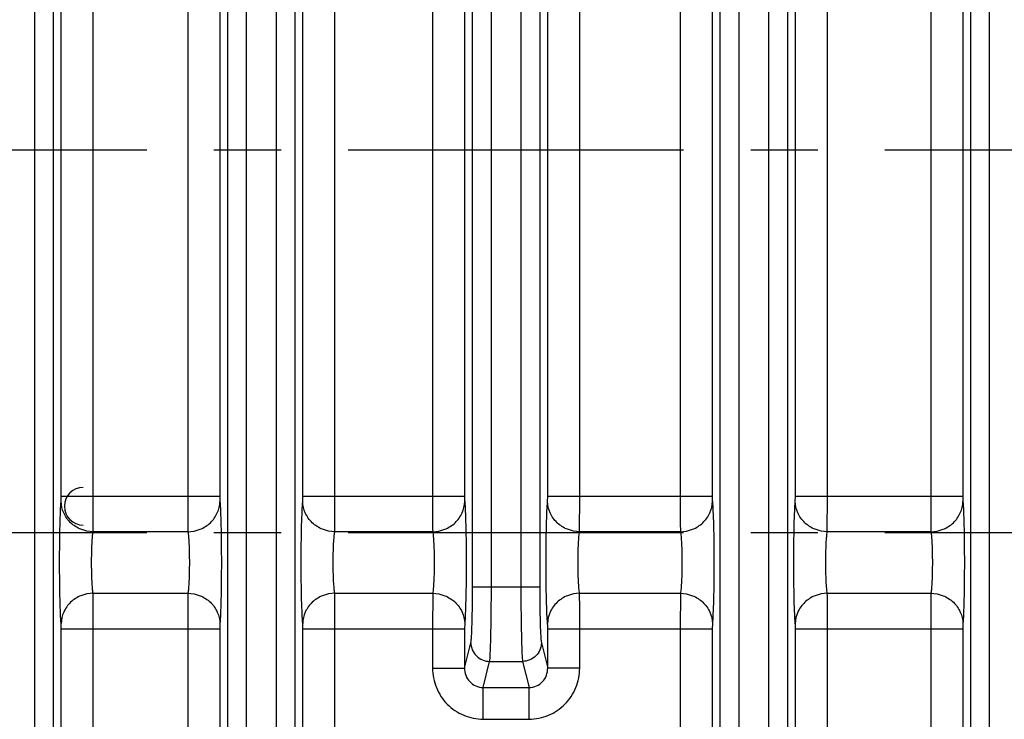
# Model space of a CAD drawing. Header units: inches. Extents: x 0 to 34, y 0 to 22.
# Tile 96 of 168: x 14.8 to 16.8, y 4 to 5.4. Entities that reach past the tile are written whole.
import ezdxf

# ---------------------------------------------------------------- set-up
doc = ezdxf.new("R2010")
doc.units = ezdxf.units.IN
doc.header["$LTSCALE"] = 1.87
doc.header["$MEASUREMENT"] = 0
doc.linetypes.add('CENTER', pattern=[0.6, 0.375, -0.075, 0.075, -0.075])
doc.layers.get('0').update_dxf_attribs({"linetype": 'CONTINUOUS'})
doc.layers.add('02___PRT_ALL_AXES', color=7, linetype='CONTINUOUS')
doc.layers.add('DIMENSIONS', color=7, linetype='CONTINUOUS')
doc.styles.get("Standard").update_dxf_attribs({"font": 'txt', "width": 0.8})
doc.dimstyles.new('DIMSTYLE_1', dxfattribs={"dimtxt": 0.125, "dimasz": 0.18, "dimexe": 0.125, "dimexo": 0.0625, "dimgap": 0.0625, "dimtad": 0, "dimtih": 1, "dimtoh": 1, "dimzin": 4, "dimdsep": 46, "dimtxsty": 'STANDARD', "dimblk": '_FILLED', "dimblk1": '_FILLED', "dimblk2": '_FILLED', "dimcen": 0.09, "dimadec": 0, "dimazin": 0, "dimtp": 0.001, "dimtm": 0.001, "dimtfac": 1, "dimtofl": 0, "dimtmove": 0, "dimatfit": 3, "dimldrblk": '_FILLED', "dimfxl": 1, "dimtolj": 1, "dimtzin": 4, "dimarcsym": 0})

# ---------------------------------------------------------------- blocks, each defined once
blk = doc.blocks.new('_FILLED')
at = {"color": 0, "linetype": 'BYBLOCK'}
blk.add_solid([(0, 0), (-1, 0.174), (-1, -0.174)], dxfattribs=at)
blk = doc.blocks.new('*D3')
at = {"layer": 'DIMENSIONS', "color": 2, "linetype": 'CONTINUOUS'}
for p, q in [((14.3501, 3.9959), (14.3501, 2.5392)), ((19.0746, 3.9959), (19.0746, 2.5392)), ((14.3501, 2.6642), (16.1373, 2.6642)), ((19.0746, 2.6642), (17.2873, 2.6642))]:
    blk.add_line(p, q, dxfattribs=at)
at = {"layer": 'DIMENSIONS', "color": 2, "linetype": 'CONTINUOUS', "xscale": 0.18, "yscale": 0.18, "zscale": 0.18, "rotation": 180}
blk.add_blockref('_FILLED', (14.3501, 2.6642), dxfattribs=at)
at = {"layer": 'DIMENSIONS', "color": 2, "linetype": 'CONTINUOUS', "xscale": 0.18, "yscale": 0.18, "zscale": 0.18}
blk.add_blockref('_FILLED', (19.0746, 2.6642), dxfattribs=at)
at = {"layer": 'DIMENSIONS', "color": 2, "linetype": 'CONTINUOUS', "insert": (16.7123, 2.7267), "char_height": 0.125, "width": 1.025, "attachment_point": 2, "line_spacing_factor": 0.9}
blk.add_mtext('4.72{\\Ftxt.shx;\\W1.000000;\\H0.125000; }[120]', dxfattribs=at)
blk = doc.blocks.new('*D5')
at = {"layer": 'DIMENSIONS', "color": 2, "linetype": 'CONTINUOUS'}
for p, q in [((11.4389, 4.9258), (11.4389, 1.0392)), ((24.3849, 3.4517), (24.3849, 1.0392)), ((11.4389, 1.1642), (17.1869, 1.1642)), ((24.3849, 1.1642), (18.6369, 1.1642))]:
    blk.add_line(p, q, dxfattribs=at)
at = {"layer": 'DIMENSIONS', "color": 2, "linetype": 'CONTINUOUS', "xscale": 0.18, "yscale": 0.18, "zscale": 0.18, "rotation": 180}
blk.add_blockref('_FILLED', (11.4389, 1.1642), dxfattribs=at)
at = {"layer": 'DIMENSIONS', "color": 2, "linetype": 'CONTINUOUS', "xscale": 0.18, "yscale": 0.18, "zscale": 0.18}
blk.add_blockref('_FILLED', (24.3849, 1.1642), dxfattribs=at)
at = {"layer": 'DIMENSIONS', "color": 2, "linetype": 'CONTINUOUS', "insert": (17.9119, 1.2267), "char_height": 0.125, "width": 1.325, "attachment_point": 2, "line_spacing_factor": 0.9}
blk.add_mtext('12.95{\\Ftxt.shx;\\W1.000000;\\H0.125000; }[328.8]', dxfattribs=at)

msp = doc.modelspace()

# ---------------------------------------------------------------- linework, layer by layer
at = {"color": 7, "linetype": 'CONTINUOUS'}
for p, q in [((14.8163, 6.6936), (14.8163, 3.6038)), ((14.8556, 6.6936), (14.8556, 3.6038)), ((15.2203, 3.6038), (15.2203, 6.6936)), ((15.2596, 3.6038), (15.2596, 6.6936)), ((15.3214, 6.6936), (15.3214, 3.6038)), ((15.3608, 6.6936), (15.3608, 3.6038)), ((16.25, 3.6038), (16.25, 6.6936)), ((16.2893, 3.6038), (16.2893, 6.6936)), ((16.3511, 6.6936), (16.3511, 3.6038)), ((16.3904, 6.6936), (16.3904, 3.6038)), ((16.7736, 3.6038), (16.7736, 6.6936)), ((16.813, 3.6038), (16.813, 6.6936)), ((15.7321, 4.2355), (15.7321, 6.062)), ((15.7715, 4.2355), (15.7715, 6.062)), ((15.8332, 6.062), (15.8332, 4.2355)), ((15.8726, 6.062), (15.8726, 4.2355)), ((14.8724, 4.4249), (14.8724, 5.8725)), ((14.9392, 4.4249), (14.9392, 5.8725)), ((15.1367, 5.8725), (15.1367, 4.4249)), ((15.2036, 5.8725), (15.2036, 4.4249)), ((15.3775, 4.4249), (15.3775, 5.8725)), ((15.4444, 4.4249), (15.4444, 5.8725)), ((15.6485, 5.8725), (15.6485, 4.4249)), ((15.7154, 5.8725), (15.7154, 4.4249)), ((15.8893, 4.4249), (15.8893, 5.8725)), ((15.9562, 4.4249), (15.9562, 5.8725)), ((16.1664, 5.8725), (16.1664, 4.4249)), ((16.2333, 5.8725), (16.2333, 4.4249)), ((16.4072, 4.4249), (16.4072, 5.8725)), ((16.474, 4.4249), (16.474, 5.8725)), ((16.69, 5.8725), (16.69, 4.4249)), ((16.7569, 5.8725), (16.7569, 4.4249)), ((14.8721, 4.4138), (14.8724, 4.4249)), ((14.8724, 4.4249), (15.2036, 4.4249)), ((14.939, 4.3506), (14.9392, 4.4249)), ((15.3772, 4.4138), (15.3775, 4.4249)), ((15.3775, 4.4249), (15.7154, 4.4249)), ((15.4441, 4.3506), (15.4444, 4.4249)), ((15.889, 4.4138), (15.8893, 4.4249)), ((15.8893, 4.4249), (16.2333, 4.4249)), ((15.9559, 4.3506), (15.9562, 4.4249)), ((16.4069, 4.4138), (16.4072, 4.4249)), ((16.4072, 4.4249), (16.7569, 4.4249)), ((16.4738, 4.3506), (16.474, 4.4249)), ((15.137, 4.3506), (14.939, 4.3506)), ((15.6488, 4.3506), (15.4441, 4.3506)), ((16.1667, 4.3506), (15.9559, 4.3506)), ((16.6903, 4.3506), (16.4738, 4.3506)), ((14.939, 4.2219), (15.137, 4.2219)), ((15.137, 4.2219), (15.1367, 4.1475)), ((15.4441, 4.2219), (15.6488, 4.2219)), ((15.6488, 4.2219), (15.6485, 4.1475)), ((15.7321, 4.2355), (15.8726, 4.2355)), ((15.9559, 4.2219), (16.1667, 4.2219)), ((16.1667, 4.2219), (16.1664, 4.1475)), ((16.4738, 4.2219), (16.6903, 4.2219)), ((16.6903, 4.2219), (16.69, 4.1475)), ((15.2039, 4.1587), (15.2036, 4.1475)), ((15.7157, 4.1587), (15.7154, 4.1475)), ((16.2335, 4.1587), (16.2333, 4.1475)), ((16.7572, 4.1587), (16.7569, 4.1475)), ((14.8724, 3.4731), (14.8724, 4.1475)), ((14.8724, 4.1475), (15.2036, 4.1475)), ((14.9392, 3.4301), (14.9392, 4.1475)), ((15.1367, 4.1475), (15.1367, 3.4301)), ((15.2036, 4.1475), (15.2036, 3.4731)), ((15.3775, 3.4731), (15.3775, 4.1475)), ((15.3775, 4.1475), (15.7154, 4.1475)), ((15.4444, 3.4301), (15.4444, 4.1475)), ((15.6485, 4.1475), (15.6485, 4.0655)), ((15.7154, 4.1475), (15.7154, 4.0655)), ((15.8893, 4.0655), (15.8893, 4.1475)), ((15.8893, 4.1475), (16.2333, 4.1475)), ((15.9562, 4.0655), (15.9562, 4.1475)), ((16.1664, 4.1475), (16.1664, 3.4301)), ((16.2333, 4.1475), (16.2333, 3.4731)), ((16.4072, 3.4731), (16.4072, 4.1475)), ((16.4072, 4.1475), (16.7569, 4.1475)), ((16.474, 3.4301), (16.474, 4.1475)), ((16.69, 4.1475), (16.69, 3.4301)), ((16.7569, 4.1475), (16.7569, 3.4731)), ((15.7154, 4.0655), (15.7286, 4.1185)), ((15.8761, 4.1185), (15.8893, 4.0655)), ((15.7544, 4.025), (15.7679, 4.0795)), ((15.7679, 4.0795), (15.8368, 4.0795)), ((15.8368, 4.0795), (15.8503, 4.025)), ((15.6485, 4.0655), (15.7154, 4.0655)), ((15.9562, 4.0655), (15.8893, 4.0655)), ((15.7543, 3.9587), (15.7543, 4.025)), ((15.7544, 4.025), (15.8503, 4.025)), ((15.8503, 3.9587), (15.8503, 4.025)), ((15.7543, 3.9587), (15.8503, 3.9587))]:
    msp.add_line(p, q, dxfattribs=at)
msp.add_arc((14.9183, 4.4038), 0.0394, 90, 270, dxfattribs=at)
for points, knots in [([(14.8721, 4.1587), (14.8714, 4.1652), (14.8706, 4.1816), (14.8692, 4.2242), (14.8687, 4.2862), (14.8692, 4.3483), (14.8706, 4.3908), (14.8714, 4.4073), (14.8721, 4.4138)], [0, 0, 0, 0, 0.076843, 0.193551, 0.5, 0.806448, 0.923156, 1, 1, 1, 1]), ([(14.939, 4.3506), (14.9303, 4.3507), (14.913, 4.3541), (14.891, 4.3681), (14.8759, 4.3889), (14.8722, 4.4056), (14.8721, 4.4138)], [0, 0, 0, 0, 0.256111, 0.509215, 0.756946, 1, 1, 1, 1]), ([(15.1367, 4.4249), (15.1367, 4.417), (15.1367, 4.3922), (15.1367, 4.3674), (15.137, 4.3506)], [0, 0, 0, 0, 0.321742, 1, 1, 1, 1]), ([(15.137, 4.3506), (15.1456, 4.3507), (15.1629, 4.3541), (15.185, 4.3681), (15.2, 4.3889), (15.2038, 4.4056), (15.2039, 4.4138)], [0, 0, 0, 0, 0.256111, 0.509215, 0.756946, 1, 1, 1, 1]), ([(15.2036, 4.4249), (15.2036, 4.4238), (15.2036, 4.42), (15.2036, 4.4163), (15.2039, 4.4138)], [0, 0, 0, 0, 0.321678, 1, 1, 1, 1]), ([(15.2039, 4.4138), (15.2045, 4.4073), (15.2054, 4.3908), (15.2067, 4.3483), (15.2072, 4.2862), (15.2067, 4.2242), (15.2054, 4.1816), (15.2045, 4.1652), (15.2039, 4.1587)], [0, 0, 0, 0, 0.076844, 0.193552, 0.5, 0.806449, 0.923156, 1, 1, 1, 1]), ([(15.3772, 4.1587), (15.3765, 4.1652), (15.3757, 4.1816), (15.3743, 4.2242), (15.3738, 4.2862), (15.3743, 4.3483), (15.3757, 4.3908), (15.3765, 4.4073), (15.3772, 4.4138)], [0, 0, 0, 0, 0.076843, 0.193551, 0.5, 0.806448, 0.923156, 1, 1, 1, 1]), ([(15.4441, 4.3506), (15.4355, 4.3507), (15.4181, 4.3541), (15.3961, 4.3681), (15.381, 4.3889), (15.3773, 4.4056), (15.3772, 4.4138)], [0, 0, 0, 0, 0.256111, 0.509215, 0.756946, 1, 1, 1, 1]), ([(15.6485, 4.4249), (15.6485, 4.417), (15.6485, 4.3922), (15.6485, 4.3674), (15.6488, 4.3506)], [0, 0, 0, 0, 0.321742, 1, 1, 1, 1]), ([(15.6488, 4.3506), (15.6574, 4.3507), (15.6747, 4.3541), (15.6968, 4.3681), (15.7118, 4.3889), (15.7156, 4.4056), (15.7157, 4.4138)], [0, 0, 0, 0, 0.256111, 0.509215, 0.756946, 1, 1, 1, 1]), ([(15.7154, 4.4249), (15.7154, 4.4238), (15.7154, 4.42), (15.7154, 4.4163), (15.7157, 4.4138)], [0, 0, 0, 0, 0.321678, 1, 1, 1, 1]), ([(15.7157, 4.4138), (15.7163, 4.4073), (15.7172, 4.3908), (15.7185, 4.3483), (15.719, 4.2862), (15.7185, 4.2242), (15.7172, 4.1816), (15.7163, 4.1652), (15.7157, 4.1587)], [0, 0, 0, 0, 0.076844, 0.193552, 0.5, 0.806449, 0.923156, 1, 1, 1, 1]), ([(15.889, 4.1587), (15.8884, 4.1652), (15.8875, 4.1816), (15.8861, 4.2242), (15.8856, 4.2862), (15.8861, 4.3483), (15.8875, 4.3908), (15.8884, 4.4073), (15.889, 4.4138)], [0, 0, 0, 0, 0.076843, 0.193551, 0.5, 0.806448, 0.923156, 1, 1, 1, 1]), ([(15.9559, 4.3506), (15.9473, 4.3507), (15.93, 4.3541), (15.9079, 4.3681), (15.8928, 4.3889), (15.8891, 4.4056), (15.889, 4.4138)], [0, 0, 0, 0, 0.256111, 0.509215, 0.756946, 1, 1, 1, 1]), ([(16.1664, 4.4249), (16.1664, 4.417), (16.1664, 4.3922), (16.1664, 4.3674), (16.1667, 4.3506)], [0, 0, 0, 0, 0.321742, 1, 1, 1, 1]), ([(16.1667, 4.3506), (16.1753, 4.3507), (16.1926, 4.3541), (16.2147, 4.3681), (16.2297, 4.3889), (16.2334, 4.4056), (16.2335, 4.4138)], [0, 0, 0, 0, 0.256111, 0.509215, 0.756946, 1, 1, 1, 1]), ([(16.2333, 4.4249), (16.2333, 4.4238), (16.2333, 4.42), (16.2333, 4.4163), (16.2335, 4.4138)], [0, 0, 0, 0, 0.321678, 1, 1, 1, 1]), ([(16.2335, 4.4138), (16.2342, 4.4073), (16.235, 4.3908), (16.2364, 4.3483), (16.2369, 4.2862), (16.2364, 4.2242), (16.235, 4.1816), (16.2342, 4.1652), (16.2335, 4.1587)], [0, 0, 0, 0, 0.076844, 0.193552, 0.5, 0.806449, 0.923156, 1, 1, 1, 1]), ([(16.4069, 4.1587), (16.4062, 4.1652), (16.4054, 4.1816), (16.404, 4.2242), (16.4035, 4.2862), (16.404, 4.3483), (16.4054, 4.3908), (16.4062, 4.4073), (16.4069, 4.4138)], [0, 0, 0, 0, 0.076843, 0.193551, 0.5, 0.806448, 0.923156, 1, 1, 1, 1]), ([(16.4738, 4.3506), (16.4651, 4.3507), (16.4478, 4.3541), (16.4258, 4.3681), (16.4107, 4.3889), (16.407, 4.4056), (16.4069, 4.4138)], [0, 0, 0, 0, 0.256111, 0.509215, 0.756946, 1, 1, 1, 1]), ([(16.69, 4.4249), (16.69, 4.417), (16.69, 4.3922), (16.69, 4.3674), (16.6903, 4.3506)], [0, 0, 0, 0, 0.321742, 1, 1, 1, 1]), ([(16.6903, 4.3506), (16.6989, 4.3507), (16.7162, 4.3541), (16.7383, 4.3681), (16.7533, 4.3889), (16.7571, 4.4056), (16.7572, 4.4138)], [0, 0, 0, 0, 0.256111, 0.509215, 0.756946, 1, 1, 1, 1]), ([(16.7569, 4.4249), (16.7569, 4.4238), (16.7569, 4.42), (16.7569, 4.4163), (16.7572, 4.4138)], [0, 0, 0, 0, 0.321678, 1, 1, 1, 1]), ([(16.7572, 4.4138), (16.7578, 4.4073), (16.7587, 4.3908), (16.76, 4.3483), (16.7605, 4.2862), (16.76, 4.2242), (16.7587, 4.1816), (16.7578, 4.1652), (16.7572, 4.1587)], [0, 0, 0, 0, 0.076844, 0.193552, 0.5, 0.806449, 0.923156, 1, 1, 1, 1]), ([(14.939, 4.2219), (14.9383, 4.2251), (14.9375, 4.2334), (14.9361, 4.2549), (14.9356, 4.2862), (14.9361, 4.3176), (14.9375, 4.3391), (14.9383, 4.3474), (14.939, 4.3506)], [0, 0, 0, 0, 0.077147, 0.193831, 0.500016, 0.806192, 0.922866, 1, 1, 1, 1]), ([(15.137, 4.3506), (15.1376, 4.3474), (15.1385, 4.3391), (15.1398, 4.3176), (15.1403, 4.2862), (15.1398, 4.2549), (15.1385, 4.2334), (15.1376, 4.2251), (15.137, 4.2219)], [0, 0, 0, 0, 0.077134, 0.193809, 0.499986, 0.806171, 0.922854, 1, 1, 1, 1]), ([(15.4441, 4.2219), (15.4434, 4.2251), (15.4426, 4.2334), (15.4412, 4.2549), (15.4407, 4.2862), (15.4412, 4.3176), (15.4426, 4.3391), (15.4434, 4.3474), (15.4441, 4.3506)], [0, 0, 0, 0, 0.077147, 0.193831, 0.500016, 0.806192, 0.922866, 1, 1, 1, 1]), ([(15.6488, 4.3506), (15.6494, 4.3474), (15.6503, 4.3391), (15.6516, 4.3176), (15.6521, 4.2862), (15.6516, 4.2549), (15.6503, 4.2334), (15.6494, 4.2251), (15.6488, 4.2219)], [0, 0, 0, 0, 0.077134, 0.193809, 0.499986, 0.806171, 0.922854, 1, 1, 1, 1]), ([(15.9559, 4.2219), (15.9553, 4.2251), (15.9544, 4.2334), (15.953, 4.2549), (15.9525, 4.2862), (15.953, 4.3176), (15.9544, 4.3391), (15.9553, 4.3474), (15.9559, 4.3506)], [0, 0, 0, 0, 0.077147, 0.193831, 0.500016, 0.806192, 0.922866, 1, 1, 1, 1]), ([(16.1667, 4.3506), (16.1673, 4.3474), (16.1682, 4.3391), (16.1695, 4.3176), (16.17, 4.2862), (16.1695, 4.2549), (16.1682, 4.2334), (16.1673, 4.2251), (16.1667, 4.2219)], [0, 0, 0, 0, 0.077134, 0.193809, 0.499986, 0.806171, 0.922854, 1, 1, 1, 1]), ([(16.4738, 4.2219), (16.4731, 4.2251), (16.4723, 4.2334), (16.4709, 4.2549), (16.4704, 4.2862), (16.4709, 4.3176), (16.4723, 4.3391), (16.4731, 4.3474), (16.4738, 4.3506)], [0, 0, 0, 0, 0.077147, 0.193831, 0.500016, 0.806192, 0.922866, 1, 1, 1, 1]), ([(16.6903, 4.3506), (16.6909, 4.3474), (16.6918, 4.3391), (16.6931, 4.3176), (16.6936, 4.2862), (16.6931, 4.2549), (16.6918, 4.2334), (16.6909, 4.2251), (16.6903, 4.2219)], [0, 0, 0, 0, 0.077134, 0.193809, 0.499986, 0.806171, 0.922854, 1, 1, 1, 1]), ([(14.939, 4.2219), (14.9303, 4.2218), (14.913, 4.2184), (14.891, 4.2044), (14.8759, 4.1836), (14.8722, 4.1669), (14.8721, 4.1587)], [0, 0, 0, 0, 0.256111, 0.509215, 0.756946, 1, 1, 1, 1]), ([(14.9392, 4.1475), (14.9392, 4.1555), (14.9392, 4.1803), (14.9392, 4.2051), (14.939, 4.2219)], [0, 0, 0, 0, 0.321753, 1, 1, 1, 1]), ([(15.137, 4.2219), (15.1456, 4.2218), (15.1629, 4.2184), (15.185, 4.2044), (15.2, 4.1836), (15.2038, 4.1669), (15.2039, 4.1587)], [0, 0, 0, 0, 0.256111, 0.509215, 0.756946, 1, 1, 1, 1]), ([(15.4441, 4.2219), (15.4355, 4.2218), (15.4181, 4.2184), (15.3961, 4.2044), (15.381, 4.1836), (15.3773, 4.1669), (15.3772, 4.1587)], [0, 0, 0, 0, 0.256111, 0.509215, 0.756946, 1, 1, 1, 1]), ([(15.4444, 4.1475), (15.4444, 4.1555), (15.4443, 4.1803), (15.4443, 4.2051), (15.4441, 4.2219)], [0, 0, 0, 0, 0.321753, 1, 1, 1, 1]), ([(15.6488, 4.2219), (15.6574, 4.2218), (15.6747, 4.2184), (15.6968, 4.2044), (15.7118, 4.1836), (15.7156, 4.1669), (15.7157, 4.1587)], [0, 0, 0, 0, 0.256111, 0.509215, 0.756946, 1, 1, 1, 1]), ([(15.7286, 4.1185), (15.729, 4.1201), (15.7294, 4.1245), (15.7305, 4.1376), (15.7313, 4.1612), (15.732, 4.1958), (15.7321, 4.2217), (15.7321, 4.2355)], [0, 0, 0, 0, 0.041359, 0.113097, 0.338005, 0.646582, 1, 1, 1, 1]), ([(15.7679, 4.0795), (15.7683, 4.0816), (15.7688, 4.0875), (15.7698, 4.105), (15.7706, 4.1365), (15.7713, 4.1826), (15.7715, 4.2171), (15.7715, 4.2355)], [0, 0, 0, 0, 0.041189, 0.11286, 0.337782, 0.646459, 1, 1, 1, 1]), ([(15.8332, 4.2355), (15.8332, 4.2171), (15.8334, 4.1826), (15.8341, 4.1365), (15.8349, 4.105), (15.8359, 4.0875), (15.8364, 4.0816), (15.8368, 4.0795)], [0, 0, 0, 0, 0.353542, 0.662219, 0.887141, 0.958811, 1, 1, 1, 1]), ([(15.8726, 4.2355), (15.8726, 4.2217), (15.8727, 4.1958), (15.8734, 4.1612), (15.8742, 4.1376), (15.8753, 4.1245), (15.8757, 4.1201), (15.8761, 4.1185)], [0, 0, 0, 0, 0.353419, 0.661997, 0.886903, 0.958641, 1, 1, 1, 1]), ([(15.9559, 4.2219), (15.9473, 4.2218), (15.93, 4.2184), (15.9079, 4.2044), (15.8928, 4.1836), (15.8891, 4.1669), (15.889, 4.1587)], [0, 0, 0, 0, 0.256111, 0.509215, 0.756946, 1, 1, 1, 1]), ([(15.9562, 4.1475), (15.9562, 4.1555), (15.9561, 4.1803), (15.9562, 4.2051), (15.9559, 4.2219)], [0, 0, 0, 0, 0.321753, 1, 1, 1, 1]), ([(16.1667, 4.2219), (16.1753, 4.2218), (16.1926, 4.2184), (16.2147, 4.2044), (16.2297, 4.1836), (16.2334, 4.1669), (16.2335, 4.1587)], [0, 0, 0, 0, 0.256111, 0.509215, 0.756946, 1, 1, 1, 1]), ([(16.4738, 4.2219), (16.4651, 4.2218), (16.4478, 4.2184), (16.4258, 4.2044), (16.4107, 4.1836), (16.407, 4.1669), (16.4069, 4.1587)], [0, 0, 0, 0, 0.256111, 0.509215, 0.756946, 1, 1, 1, 1]), ([(16.474, 4.1475), (16.474, 4.1555), (16.474, 4.1803), (16.474, 4.2051), (16.4738, 4.2219)], [0, 0, 0, 0, 0.321753, 1, 1, 1, 1]), ([(16.6903, 4.2219), (16.6989, 4.2218), (16.7162, 4.2184), (16.7383, 4.2044), (16.7533, 4.1836), (16.7571, 4.1669), (16.7572, 4.1587)], [0, 0, 0, 0, 0.256111, 0.509215, 0.756946, 1, 1, 1, 1]), ([(14.8724, 4.1475), (14.8724, 4.1487), (14.8723, 4.1524), (14.8723, 4.1562), (14.8721, 4.1587)], [0, 0, 0, 0, 0.321678, 1, 1, 1, 1]), ([(15.3775, 4.1475), (15.3775, 4.1487), (15.3774, 4.1524), (15.3774, 4.1562), (15.3772, 4.1587)], [0, 0, 0, 0, 0.321678, 1, 1, 1, 1]), ([(15.8893, 4.1475), (15.8893, 4.1487), (15.8892, 4.1524), (15.8893, 4.1562), (15.889, 4.1587)], [0, 0, 0, 0, 0.321678, 1, 1, 1, 1]), ([(16.4072, 4.1475), (16.4072, 4.1487), (16.4071, 4.1524), (16.4071, 4.1562), (16.4069, 4.1587)], [0, 0, 0, 0, 0.321678, 1, 1, 1, 1]), ([(15.7286, 4.1185), (15.7286, 4.1086), (15.7371, 4.0879), (15.7579, 4.0796), (15.7679, 4.0795)], [0, 0, 0, 0, 0.498388, 1, 1, 1, 1]), ([(15.8761, 4.1185), (15.8761, 4.1086), (15.8675, 4.0879), (15.8468, 4.0796), (15.8368, 4.0795)], [0, 0, 0, 0, 0.498388, 1, 1, 1, 1]), ([(15.6485, 4.0655), (15.6485, 4.0517), (15.6539, 4.0237), (15.6773, 3.9882), (15.7125, 3.9643), (15.7405, 3.9587), (15.7543, 3.9587)], [0, 0, 0, 0, 0.250075, 0.50005, 0.750001, 1, 1, 1, 1]), ([(15.7154, 4.0655), (15.7153, 4.0604), (15.7172, 4.05), (15.7255, 4.0364), (15.7385, 4.0271), (15.7491, 4.0249), (15.7544, 4.025)], [0, 0, 0, 0, 0.247143, 0.496329, 0.747717, 1, 1, 1, 1]), ([(15.8503, 3.9587), (15.8642, 3.9587), (15.8921, 3.9643), (15.9273, 3.9882), (15.9507, 4.0237), (15.9562, 4.0517), (15.9562, 4.0655)], [0, 0, 0, 0, 0.250003, 0.499951, 0.749924, 1, 1, 1, 1]), ([(15.8503, 4.025), (15.8556, 4.0249), (15.8662, 4.0271), (15.8792, 4.0364), (15.8875, 4.05), (15.8893, 4.0604), (15.8893, 4.0655)], [0, 0, 0, 0, 0.252287, 0.503672, 0.752857, 1, 1, 1, 1])]:
    msp.add_open_spline(points, degree=3, knots=knots, dxfattribs=at)
at = {"layer": '02___PRT_ALL_AXES', "color": 7, "linetype": 'CENTER'}
for p, q in [((14.3501, 5.1487), (18.7842, 5.1487)), ((14.3501, 4.3487), (18.7842, 4.3487))]:
    msp.add_line(p, q, dxfattribs=at)

# ---------------------------------------------------------------- dimensions: what is measured, and where the dimension line sits
at = {"layer": 'DIMENSIONS', "color": 2, "linetype": 'CONTINUOUS'}
dim = msp.add_linear_dim(base=(11.4389, 1.1642), p1=(24.3849, 3.5142), p2=(11.4389, 4.9883), angle=180, dimstyle='DIMSTYLE_1', dxfattribs=at)
dim.commit()
dim.dimension.update_dxf_attribs({"geometry": '*D5', "text_midpoint": (17.9119, 1.1642), "dimtype": 160})
dim = msp.add_linear_dim(base=(19.0746, 2.6642), p1=(14.3501, 4.0584), p2=(19.0746, 4.0584), dimstyle='DIMSTYLE_1', dxfattribs=at)
dim.commit()
dim.dimension.update_dxf_attribs({"geometry": '*D3', "text_midpoint": (16.7123, 2.6642), "dimtype": 160})

doc.saveas('drawing.dxf')
